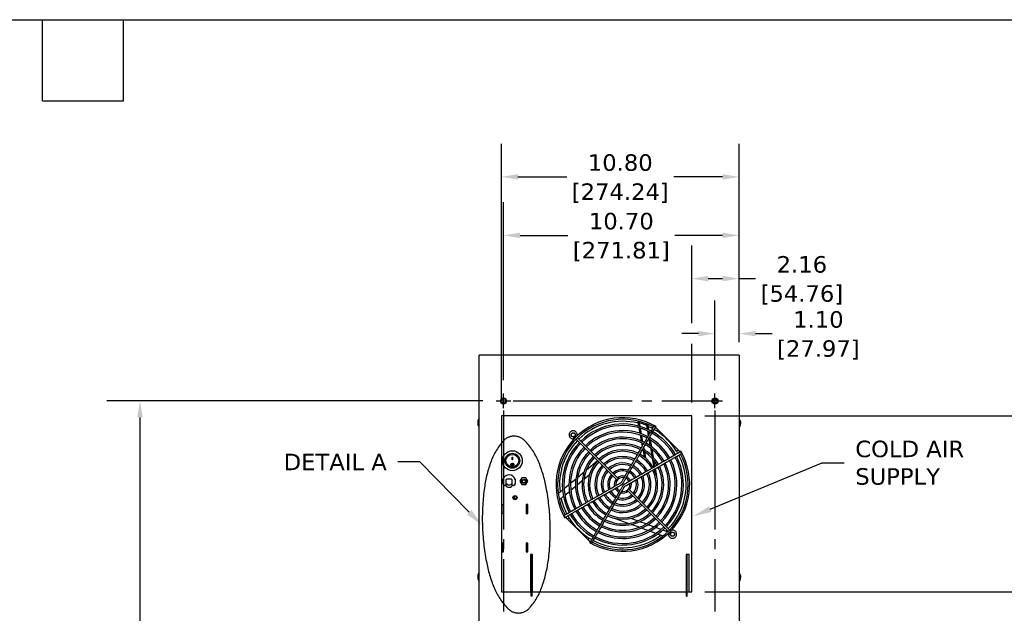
# Model space of a CAD drawing. Header units: inches. Extents: x -1 to 128, y 3 to 101.
# Tile 16 of 17: x 60 to 105, y 74 to 101. Entities that reach past the tile are written whole.
import ezdxf
from ezdxf import colors
from ezdxf.entities.mleader import LeaderData, LeaderLine
from ezdxf.math import Vec2, Vec3

# ---------------------------------------------------------------- set-up
doc = ezdxf.new("R2010")
doc.units = ezdxf.units.IN
doc.header["$LTSCALE"] = 12
doc.header["$MEASUREMENT"] = 0
doc.header["$PDSIZE"] = -1
for name, pattern in [('PHANTOM2', [1.25, 0.625, -0.125, 0.125, -0.125, 0.125, -0.125]), ('SLD-Center', [0.75, 0.6, -0.05, 0.05, -0.05]), ('SLD-Solid', [0])]:
    doc.linetypes.add(name, pattern=pattern)
doc.layers.add('CENTER', color=40, linetype='SLD-Center')
doc.layers.add('PHANTOM', color=130, linetype='PHANTOM2')
doc.layers.add('DIMENSIONS', color=140, linetype='SLD-Solid', lineweight=25)
doc.layers.add('TEXT', color=140, linetype='SLD-Solid', lineweight=25)
doc.styles.get("Standard").update_dxf_attribs({"font": 'verdana.ttf'})
doc.dimstyles.get("Standard").update_dxf_attribs({"dimtxt": 0.18, "dimasz": 0.18, "dimexe": 0.18, "dimexo": 0.0625, "dimgap": 0.09, "dimtad": 0, "dimtih": 1, "dimtoh": 1, "dimdec": 4, "dimzin": 0, "dimdsep": 46, "dimtxsty": 'Standard', "dimcen": 0.09, "dimadec": 0, "dimazin": 0, "dimtfac": 1, "dimtdec": 4, "dimtofl": 0, "dimtmove": 0, "dimatfit": 3, "dimfxl": 0, "dimtolj": 1, "dimtzin": 0, "dimarcsym": 0})

# ---------------------------------------------------------------- blocks, each defined once
blk = doc.blocks.new('*D139')
at = {"layer": 'Defpoints', "color": 0}
for p in [(65.746, 83.884), (81.915, 83.884), (81.154, 48.242)]:
    blk.add_point(p, dxfattribs=at)
at = {"layer": 'DIMENSIONS', "color": 0, "lineweight": -2}
for p, q in [((81.315, 83.884), (64.246, 83.884)), ((65.746, 83.134), (65.746, 67.444)), ((65.746, 48.992), (65.746, 64.682)), ((80.554, 48.242), (64.246, 48.242))]:
    blk.add_line(p, q, dxfattribs=at)
at = {"layer": 'DIMENSIONS', "color": 0}
for points in [[(65.621, 83.134), (65.871, 83.134), (65.746, 83.884)], [(65.621, 48.992), (65.871, 48.992), (65.746, 48.242)]]:
    blk.add_solid(points, dxfattribs=at)
at = {"layer": 'DIMENSIONS', "color": 0, "char_height": 0.75, "attachment_point": 5}
for s, insert in [('\\A1;35.64', (65.746, 66.704)), ('\\A1;[905.31]', (65.746, 65.323))]:
    blk.add_mtext(s, dxfattribs=dict(at, insert=insert))
blk = doc.blocks.new('*D149')
at = {"layer": 'Defpoints', "color": 0}
for p in [(90.798, 75.209), (118.232, 75.209), (92.954, 48.242)]:
    blk.add_point(p, dxfattribs=at)
at = {"layer": 'DIMENSIONS', "color": 0, "lineweight": -2}
for p, q in [((91.398, 75.209), (119.732, 75.209)), ((118.232, 74.459), (118.232, 63.107)), ((118.232, 48.992), (118.232, 60.345)), ((93.554, 48.242), (119.732, 48.242))]:
    blk.add_line(p, q, dxfattribs=at)
at = {"layer": 'DIMENSIONS', "color": 0}
for points in [[(118.107, 74.459), (118.357, 74.459), (118.232, 75.209)], [(118.107, 48.992), (118.357, 48.992), (118.232, 48.242)]]:
    blk.add_solid(points, dxfattribs=at)
at = {"layer": 'DIMENSIONS', "color": 0, "char_height": 0.75, "attachment_point": 5}
for s, insert in [('\\A1;26.97', (118.232, 62.366)), ('\\A1;[684.96]', (118.232, 60.985))]:
    blk.add_mtext(s, dxfattribs=dict(at, insert=insert))
blk = doc.blocks.new('*D148')
at = {"layer": 'Defpoints', "color": 0}
for p in [(90.798, 83.209), (122.374, 83.209), (92.954, 48.242)]:
    blk.add_point(p, dxfattribs=at)
at = {"layer": 'DIMENSIONS', "color": 0, "lineweight": -2}
for p, q in [((91.398, 83.209), (123.874, 83.209)), ((122.374, 82.459), (122.374, 67.107)), ((122.374, 48.992), (122.374, 64.345)), ((93.554, 48.242), (123.874, 48.242))]:
    blk.add_line(p, q, dxfattribs=at)
at = {"layer": 'DIMENSIONS', "color": 0}
for points in [[(122.249, 82.459), (122.499, 82.459), (122.374, 83.209)], [(122.249, 48.992), (122.499, 48.992), (122.374, 48.242)]]:
    blk.add_solid(points, dxfattribs=at)
at = {"layer": 'DIMENSIONS', "color": 0, "char_height": 0.75, "attachment_point": 5}
for s, insert in [('\\A1;34.97', (122.374, 66.366)), ('\\A1;[888.16]', (122.374, 64.985))]:
    blk.add_mtext(s, dxfattribs=dict(at, insert=insert))
blk = doc.blocks.new('*D147')
at = {"layer": 'Defpoints', "color": 0}
for p in [(92.954, 86.937), (92.954, 85.953), (91.853, 84.223)]:
    blk.add_point(p, dxfattribs=at)
at = {"layer": 'DIMENSIONS', "color": 0, "lineweight": -2}
for p, q in [((91.853, 84.823), (91.853, 88.437)), ((92.954, 86.553), (92.954, 88.437)), ((91.103, 86.937), (90.353, 86.937)), ((93.704, 86.937), (94.454, 86.937))]:
    blk.add_line(p, q, dxfattribs=at)
at = {"layer": 'DIMENSIONS', "color": 0}
for points in [[(91.103, 87.062), (91.103, 86.812), (91.853, 86.937)], [(93.704, 87.062), (93.704, 86.812), (92.954, 86.937)]]:
    blk.add_solid(points, dxfattribs=at)
at = {"layer": 'DIMENSIONS', "color": 0, "char_height": 0.75, "attachment_point": 5}
for s, insert in [('\\A1;1.10', (96.552, 87.577)), ('\\A1;[27.97]', (96.552, 86.196))]:
    blk.add_mtext(s, dxfattribs=dict(at, insert=insert))
blk = doc.blocks.new('*D146')
at = {"layer": 'Defpoints', "color": 0}
for p in [(92.954, 89.437), (92.954, 85.953), (90.798, 83.209)]:
    blk.add_point(p, dxfattribs=at)
at = {"layer": 'DIMENSIONS', "color": 0, "lineweight": -2}
for p, q in [((90.798, 87.408), (90.798, 90.937)), ((92.954, 86.553), (92.954, 90.937)), ((91.548, 89.437), (92.204, 89.437)), ((92.954, 89.437), (93.704, 89.437)), ((90.798, 83.809), (90.798, 86.472))]:
    blk.add_line(p, q, dxfattribs=at)
at = {"layer": 'DIMENSIONS', "color": 0}
for points in [[(91.548, 89.562), (91.548, 89.312), (90.798, 89.437)], [(92.204, 89.562), (92.204, 89.312), (92.954, 89.437)]]:
    blk.add_solid(points, dxfattribs=at)
at = {"layer": 'DIMENSIONS', "color": 0, "char_height": 0.75, "attachment_point": 5}
for s, insert in [('\\A1;2.16', (95.802, 90.077)), ('\\A1;[54.76]', (95.802, 88.696))]:
    blk.add_mtext(s, dxfattribs=dict(at, insert=insert))
blk = doc.blocks.new('*D145')
at = {"layer": 'Defpoints', "color": 0}
for p in [(82.253, 91.402), (92.954, 85.953), (82.253, 84.223)]:
    blk.add_point(p, dxfattribs=at)
at = {"layer": 'DIMENSIONS', "color": 0, "lineweight": -2}
for p, q in [((82.253, 84.823), (82.253, 92.902)), ((92.954, 86.553), (92.954, 92.902)), ((83.003, 91.402), (85.179, 91.402)), ((92.204, 91.402), (90.029, 91.402))]:
    blk.add_line(p, q, dxfattribs=at)
at = {"layer": 'DIMENSIONS', "color": 0}
for points in [[(83.003, 91.527), (83.003, 91.277), (82.253, 91.402)], [(92.204, 91.527), (92.204, 91.277), (92.954, 91.402)]]:
    blk.add_solid(points, dxfattribs=at)
at = {"layer": 'DIMENSIONS', "color": 0, "char_height": 0.75, "attachment_point": 5}
for s, insert in [('\\A1;10.70', (87.604, 92.042)), ('\\A1;[271.81]', (87.604, 90.661))]:
    blk.add_mtext(s, dxfattribs=dict(at, insert=insert))
blk = doc.blocks.new('*D144')
at = {"layer": 'Defpoints', "color": 0}
for p in [(82.157, 94.059), (92.954, 85.953), (82.157, 83.209)]:
    blk.add_point(p, dxfattribs=at)
at = {"layer": 'DIMENSIONS', "color": 0, "lineweight": -2}
for p, q in [((82.157, 83.809), (82.157, 95.559)), ((92.954, 86.553), (92.954, 95.559)), ((82.907, 94.059), (85.131, 94.059)), ((92.204, 94.059), (89.981, 94.059))]:
    blk.add_line(p, q, dxfattribs=at)
at = {"layer": 'DIMENSIONS', "color": 0}
for points in [[(82.907, 94.184), (82.907, 93.934), (82.157, 94.059)], [(92.204, 94.184), (92.204, 93.934), (92.954, 94.059)]]:
    blk.add_solid(points, dxfattribs=at)
at = {"layer": 'DIMENSIONS', "color": 0, "char_height": 0.75, "attachment_point": 5}
for s, insert in [('\\A1;10.80', (87.556, 94.701)), ('\\A1;[274.24]', (87.556, 93.318))]:
    blk.add_mtext(s, dxfattribs=dict(at, insert=insert))

msp = doc.modelspace()

# ---------------------------------------------------------------- linework, layer by layer
for p, q in [((92.95429, 85.95327), (81.15429, 85.95376)), ((81.15429, 48.24227), (81.15429, 85.95327)), ((92.95429, 85.95327), (92.95429, 48.24227)), ((82.16297, 83.84137), (82.16297, 83.92716)), ((82.15731, 83.20927), (82.15731, 75.20927)), ((90.79831, 83.20927), (82.15731, 83.20927)), ((90.79831, 75.20927), (90.79831, 83.20927)), ((81.08412, 82.94208), (81.08423, 82.94208)), ((88.34939, 82.9691), (88.38992, 82.73925)), ((88.40789, 82.95476), (88.44882, 82.72265)), ((88.7276, 82.85335), (88.77129, 82.60556)), ((88.78774, 82.8297), (88.83209, 82.5782)), ((89.16393, 82.71133), (89.08599, 82.75633)), ((89.15128, 82.65235), (89.18728, 82.71469)), ((88.40377, 82.66072), (88.44825, 82.40848)), ((88.46253, 82.32748), (88.50876, 82.06531)), ((88.46282, 82.64324), (88.50787, 82.38774)), ((88.52237, 82.30552), (88.56943, 82.03861)), ((88.78638, 82.51999), (88.82455, 82.30351)), ((88.84743, 82.49115), (88.86743, 82.37777)), ((89.1663, 82.67835), (90.26739, 81.57726)), ((89.24506, 82.59959), (89.1963, 82.52157)), ((85.42664, 82.24457), (85.43448, 82.15492)), ((85.54989, 82.14404), (87.41168, 80.28226)), ((87.47532, 80.3459), (85.61066, 82.21056)), ((88.52375, 81.98027), (88.55046, 81.82878)), ((88.58476, 81.95171), (88.59334, 81.90304)), ((88.85166, 82.14979), (88.90516, 81.84638)), ((88.89174, 82.23989), (88.89764, 82.20641)), ((88.91414, 82.11287), (88.96935, 81.79971)), ((88.58822, 81.61463), (88.63734, 81.33608)), ((88.61765, 81.76515), (88.63426, 81.67096)), ((88.65114, 81.57521), (88.70268, 81.28293)), ((88.92314, 81.74438), (88.98449, 81.39644)), ((88.98809, 81.69343), (89.05325, 81.32394)), ((90.11061, 81.60726), (90.18863, 81.65602)), ((90.30372, 81.59824), (90.24138, 81.56224)), ((90.34537, 81.49695), (90.30037, 81.57489)), ((82.6125, 80.99283), (82.6125, 80.99175)), ((82.643, 81.20312), (82.643, 81.3283)), ((82.643, 81.3283), (82.668, 81.3283)), ((82.668, 81.20625), (82.643, 81.20625)), ((82.668, 81.20312), (82.643, 81.20312)), ((82.668, 81.3283), (82.668, 81.20312)), ((82.6985, 80.99175), (82.6985, 80.99283)), ((86.02009, 80.75209), (86.52129, 81.17264)), ((89.00726, 81.26734), (89.07752, 80.86888)), ((89.07826, 81.18208), (89.12832, 80.8982)), ((85.62233, 80.41832), (85.90975, 80.65949)), ((85.90749, 80.33125), (86.16189, 80.54471)), ((89.14495, 80.80388), (89.20023, 80.49033)), ((82.23176, 80.13943), (82.23176, 80.32199)), ((82.2688, 80.05068), (82.2344, 80.12712)), ((82.36676, 80.03299), (82.29615, 80.03299)), ((82.36676, 80.29199), (82.36676, 80.06299)), ((82.36676, 80.06299), (82.36676, 80.03299)), ((82.37326, 80.12199), (82.40326, 80.12199)), ((82.37326, 80.01571), (82.37326, 80.12199)), ((82.61476, 80.32199), (82.39676, 80.32199)), ((82.40326, 80.12199), (82.41326, 80.12199)), ((82.41326, 80.12199), (82.41326, 80.11399)), ((82.45326, 80.07399), (82.55826, 80.07399)), ((82.59826, 80.12199), (82.60826, 80.12199)), ((82.59826, 80.11399), (82.59826, 80.12199)), ((82.60826, 80.12199), (82.63826, 80.12199)), ((82.63826, 80.12199), (82.63826, 80.01571)), ((82.64476, 80.06299), (82.64476, 80.29199)), ((82.64476, 80.03299), (82.64476, 80.06299)), ((82.71536, 80.03299), (82.64476, 80.03299)), ((82.77711, 80.12712), (82.74272, 80.05068)), ((82.77976, 80.32199), (82.77976, 80.13943)), ((83.09016, 80.38586), (83.00182, 80.23286)), ((83.00182, 80.23286), (83.09016, 80.07986)), ((83.26683, 80.38586), (83.09016, 80.38586)), ((83.09016, 80.07986), (83.26683, 80.07986)), ((83.35516, 80.23286), (83.26683, 80.38586)), ((83.26683, 80.07986), (83.35516, 80.23286)), ((85.00182, 79.89765), (85.22331, 80.0835)), ((85.29607, 80.14456), (85.53966, 80.34895)), ((85.59536, 80.06934), (85.82701, 80.26371)), ((87.47532, 80.3459), (87.41168, 80.28226)), ((84.75226, 79.68825), (84.9341, 79.84083)), ((85.039, 79.6025), (85.24307, 79.77373)), ((85.30904, 79.82909), (85.52459, 80.00996)), ((87.8713, 79.82264), (87.93493, 79.88628)), ((87.8713, 79.82264), (89.73288, 77.96106)), ((89.79589, 78.02532), (87.93493, 79.88628)), ((82.18887, 78.77077), (82.18887, 79.17077)), ((82.18887, 79.17077), (82.25887, 79.17077)), ((82.25887, 79.17077), (82.25887, 78.77077)), ((82.70926, 79.53424), (82.70926, 79.44651)), ((82.74229, 79.44869), (82.70926, 79.44869)), ((82.73097, 79.55564), (82.73097, 79.49569)), ((82.76421, 79.44869), (82.74229, 79.44869)), ((82.83992, 79.44869), (82.76421, 79.44869)), ((82.80297, 79.4179), (82.80297, 79.44869)), ((83.28887, 79.17077), (83.28887, 78.77077)), ((83.35887, 79.17077), (83.28887, 79.17077)), ((83.28887, 79.13669), (83.35887, 79.13669)), ((83.35887, 78.77077), (83.35887, 79.17077)), ((84.80466, 79.40587), (84.97581, 79.54947)), ((82.25887, 78.77077), (82.18887, 78.77077)), ((83.35887, 78.79869), (83.28887, 78.79869)), ((83.28887, 78.77077), (83.35887, 78.77077)), ((85.04624, 78.59364), (85.00124, 78.67158)), ((85.04289, 78.5703), (85.10524, 78.6063)), ((85.07922, 78.59127), (86.18031, 77.49018)), ((85.236, 78.56127), (85.15798, 78.51252)), ((87.92156, 78.31863), (87.26151, 78.55887)), ((88.34231, 78.43154), (88.03026, 78.54512)), ((88.40949, 78.14104), (88.05692, 78.26937)), ((88.72521, 78.29218), (88.44105, 78.3956)), ((89.07643, 78.16434), (88.81202, 78.26058)), ((88.80971, 77.99537), (88.5109, 78.10413)), ((89.17067, 77.864), (88.89897, 77.96289)), ((89.40768, 78.04377), (89.15736, 78.13489)), ((89.47679, 77.75258), (89.25373, 77.83376)), ((89.69514, 77.93915), (89.4852, 78.01556)), ((89.74396, 77.84544), (89.83361, 77.8376)), ((82.18887, 77.42077), (82.18887, 77.02077)), ((82.25887, 77.42077), (82.18887, 77.42077)), ((82.25887, 77.37126), (82.20937, 77.42077)), ((82.25887, 77.02077), (82.25887, 77.42077)), ((83.28887, 77.42077), (83.28887, 77.02077)), ((83.35887, 77.42077), (83.28887, 77.42077)), ((83.28887, 77.40302), (83.35887, 77.40535)), ((83.35887, 77.02077), (83.35887, 77.42077)), ((86.10155, 77.56894), (86.15031, 77.64696)), ((86.19533, 77.5162), (86.15933, 77.45385)), ((86.26062, 77.4122), (86.18268, 77.4572)), ((82.18887, 77.02077), (82.25887, 77.02077)), ((83.28887, 77.02077), (83.35887, 77.02077)), ((83.56949, 76.91085), (83.47549, 76.91085)), ((83.47549, 76.91085), (83.47549, 75.20927)), ((83.51597, 76.91085), (83.51597, 76.90086)), ((83.55349, 76.91085), (83.55349, 76.90086)), ((83.56949, 75.20927), (83.56949, 76.91085)), ((90.67681, 76.91065), (90.55181, 76.91065)), ((90.55181, 76.91065), (90.55181, 75.20927)), ((90.67681, 75.20927), (90.67681, 76.91065)), ((83.55349, 76.90086), (83.51597, 76.90086)), ((83.51597, 76.65086), (83.51597, 76.90086)), ((83.55349, 76.65086), (83.51597, 76.65086)), ((83.51597, 75.12119), (83.51597, 76.65086)), ((83.55349, 76.65086), (83.55349, 76.90086)), ((83.55349, 75.12119), (83.55349, 76.65086)), ((90.56181, 76.90021), (90.59933, 76.90021)), ((90.56181, 76.64594), (90.56181, 76.90021)), ((90.56181, 75.12107), (90.56181, 76.64594)), ((90.56181, 76.64594), (90.59933, 76.64594)), ((90.59933, 76.64594), (90.59933, 76.90021)), ((90.63033, 76.90021), (90.59933, 76.90021)), ((90.59933, 75.12107), (90.59933, 76.64594)), ((90.67681, 76.90021), (90.63033, 76.90021)), ((83.47549, 76.42583), (83.49331, 76.41554)), ((83.49331, 76.41554), (83.49331, 75.66499)), ((81.08412, 75.94208), (81.08423, 75.94208)), ((83.49331, 75.66499), (83.47549, 75.6547)), ((83.49331, 75.91484), (83.51597, 75.91484)), ((83.51597, 75.78984), (83.49331, 75.78984)), ((82.15731, 75.20927), (83.51597, 75.20927)), ((83.48479, 75.21415), (83.48479, 75.20927)), ((83.51597, 75.21415), (83.48479, 75.21415)), ((83.55349, 75.12119), (83.51597, 75.12119)), ((83.51597, 75.02119), (83.51597, 75.12119)), ((83.55349, 75.20927), (90.56181, 75.20927)), ((83.55349, 75.02119), (83.55349, 75.12119)), ((90.56181, 75.02107), (90.56181, 75.12107)), ((90.56181, 75.12107), (90.59933, 75.12107)), ((90.59933, 75.20927), (90.79831, 75.20927)), ((90.59933, 75.02107), (90.59933, 75.12107)), ((83.55349, 75.02119), (83.51597, 75.02119)), ((90.56181, 75.02107), (90.59933, 75.02107))]:
    msp.add_line(p, q)
for centre, radius in [((82.25331, 83.88427), 0.1385), ((82.25331, 83.88427), 0.1), ((91.85331, 83.88427), 0.1385), ((91.85331, 83.88427), 0.1), ((85.41836, 82.33921), 0.091), ((82.6555, 81.16586), 0.453), ((82.6555, 81.16586), 0.3385), ((82.6555, 81.16586), 0.29), ((82.65547, 80.99131), 0.06729), ((82.65548, 80.99157), 0.04312), ((83.17849, 80.23286), 0.095), ((83.17849, 80.23286), 0.06945), ((82.77387, 79.49038), 0.095), ((82.77387, 79.49038), 0.0781), ((89.92825, 77.82932), 0.091)]:
    msp.add_circle(centre, radius)
for centre, radius, start, end in [((81.16034, 82.89937), 0.07958, 173.371063, 183.771496), ((81.13421, 82.84549), 0.05225, 178.872036, 190.760183), ((81.38179, 82.88427), 0.30313, 138.634962, 169.008884), ((81.38179, 82.88427), 0.30313, 194.913727, 221.365038), ((87.67331, 80.08427), 3.035, 60.076609, 209.923534), ((87.67331, 80.08427), 2.963, 62.179819, 207.816897), ((87.67331, 80.08427), 2.87402, 76.048099, 134.103241), ((87.67331, 80.08427), 2.75, 62.352494, 134.062755), ((87.67331, 80.08427), 2.678, 62.410327, 134.034007), ((87.67331, 80.08427), 2.8979, 69.29419, 74.200113), ((87.67331, 80.08427), 2.87402, 62.248949, 66.787182), ((92.72418, 82.88427), 0.30313, 15.250844, 40.613082), ((92.72418, 82.88427), 0.30313, 319.386918, 348.695297), ((92.97176, 82.92304), 0.05225, 358.872036, 10.760183), ((92.94563, 82.86917), 0.07958, 353.371063, 3.771496), ((85.41836, 82.33921), 0.1015, 274.70396, 326.563776), ((87.67331, 80.08427), 2.45, 62.641461, 133.944597), ((87.67331, 80.08427), 2.378, 62.721185, 133.915141), ((87.67331, 80.08427), 2.678, 29.51566, 60.483322), ((87.67331, 80.08427), 2.75, 29.528681, 60.473236), ((87.67331, 80.08427), 2.87402, 58, 60.452916), ((87.67331, 80.08427), 2.963, 60.078391, 60.438447), ((87.67331, 80.08427), 2.97402, 58.651302, 60.078389), ((87.67331, 80.08427), 2.87402, 32, 58), ((87.67331, 80.08427), 2.87402, 135.89881, 186.787182), ((87.67331, 80.08427), 2.75, 135.93934, 207.649614), ((87.67331, 80.08427), 2.678, 135.9621, 207.584006), ((87.67331, 80.08427), 2.15, 63.009953, 133.796063), ((87.67331, 80.08427), 2.078, 63.112463, 133.760025), ((87.67331, 80.08427), 1.855, 63.486231, 133.610203), ((87.67331, 80.08427), 1.783, 63.628896, 133.548547), ((87.67331, 80.08427), 2.078, 29.373453, 60.627218), ((87.67331, 80.08427), 2.15, 29.39489, 60.601194), ((87.67331, 80.08427), 2.378, 29.454405, 60.544137), ((87.67331, 80.08427), 2.45, 29.468054, 60.529339), ((87.67331, 80.08427), 2.45, 136.051619, 207.365052), ((87.67331, 80.08427), 2.378, 136.085298, 207.278463), ((87.67331, 80.08427), 2.15, 136.202397, 206.98873), ((87.67331, 80.08427), 2.078, 136.24564, 206.886045), ((87.67331, 80.08427), 3.035, 240.076373, 29.923222), ((87.67331, 80.08427), 2.963, 242.178936, 27.817919), ((87.67331, 80.08427), 1.58, 64.087353, 133.36835), ((87.67331, 80.08427), 1.508, 64.294753, 133.280951), ((87.67331, 80.08427), 1.508, 29.141978, 60.866105), ((87.67331, 80.08427), 1.58, 29.175646, 60.819668), ((87.67331, 80.08427), 1.783, 29.27435, 60.724606), ((87.67331, 80.08427), 1.855, 29.298557, 60.696608), ((87.67331, 80.08427), 2.87402, 315.897237, 27.749717), ((87.67331, 80.08427), 2.87402, 29.549185, 32), ((87.67331, 80.08427), 2.97402, 29.919942, 31.348698), ((87.67331, 80.08427), 2.963, 29.563971, 29.919946), ((82.65546, 80.99264), 0.04332, 0.243367, 179.765376), ((87.67331, 80.08427), 1.855, 136.39638, 206.514863), ((87.67331, 80.08427), 1.783, 136.452505, 206.374135), ((87.67331, 80.08427), 1.58, 136.636421, 205.898711), ((87.67331, 80.08427), 1.508, 136.710229, 205.716648), ((87.67331, 80.08427), 1.275, 137.027336, 204.930496), ((87.67331, 80.08427), 1.275, 65.071596, 132.976755), ((87.67331, 80.08427), 1.203, 65.397067, 132.843256), ((87.67331, 80.08427), 0.98, 66.615916, 132.368139), ((87.67331, 80.08427), 0.908, 67.167083, 132.136287), ((87.67331, 80.08427), 0.98, 28.681232, 61.335587), ((87.67331, 80.08427), 1.203, 28.926349, 61.08288), ((87.67331, 80.08427), 1.275, 28.986475, 61.020706), ((87.67331, 80.08427), 2.078, 0, 26.888939), ((87.67331, 80.08427), 2.15, 0, 26.988659), ((87.67331, 80.08427), 2.378, 0, 27.278267), ((87.67331, 80.08427), 2.45, 0, 27.359821), ((87.67331, 80.08427), 2.678, 0, 27.588781), ((87.67331, 80.08427), 2.75, 0, 27.652285), ((82.50576, 80.23286), 0.28813, 18.019889, 161.980111), ((87.67331, 80.08427), 1.203, 137.144192, 204.622208), ((87.67331, 80.08427), 0.98, 137.641295, 203.400789), ((87.67331, 80.08427), 0.908, 137.855401, 202.852478), ((87.67331, 80.08427), 0.69, 138.772383, 200.531027), ((87.67331, 80.08427), 0.618, 139.220435, 199.429367), ((87.67331, 80.08427), 0.69, 69.446829, 131.246812), ((87.67331, 80.08427), 0.618, 70.51455, 130.789846), ((87.67331, 80.08427), 0.618, 27.909673, 62.125395), ((87.67331, 80.08427), 0.69, 28.097704, 61.90085), ((87.67331, 80.08427), 0.908, 28.565641, 61.43509), ((87.67331, 80.08427), 1.203, 0, 24.604177), ((87.67331, 80.08427), 1.275, 0, 24.915844), ((87.67331, 80.08427), 1.508, 0, 25.699872), ((87.67331, 80.08427), 1.58, 0, 25.956283), ((87.67331, 80.08427), 1.783, 0, 26.378013), ((87.67331, 80.08427), 1.855, 0, 26.50782), ((81.72313, 77.10784), 3.25415, 80.472629, 81.007813), ((82.26176, 80.13943), 0.03, 180, 204.227745), ((82.29615, 80.06299), 0.03, 204.227745, 270), ((82.50576, 80.23286), 0.25, 233.079267, 237.994545), ((82.39676, 80.29199), 0.03, 90, 180), ((82.50576, 80.19899), 0.20439, 227.150553, 229.588538), ((82.50576, 80.23286), 0.24, 234.608048, 236.489944), ((82.45326, 80.11399), 0.04, 180, 270), ((82.55826, 80.11399), 0.04, 270, 0), ((82.61476, 80.29199), 0.03, 0, 90), ((82.50576, 80.23286), 0.24, 303.288585, 305.391952), ((82.50576, 80.19899), 0.20439, 310.411462, 312.849447), ((82.50576, 80.23286), 0.25, 302.005455, 306.920733), ((82.71536, 80.06299), 0.03, 270, 335.772255), ((83.20021, 77.64863), 2.70623, 98.938007, 99.581551), ((82.74976, 80.13943), 0.03, 335.772255, 0), ((87.67331, 80.08427), 0.39, 141.628082, 192.967662), ((87.67331, 80.08427), 0.318, 81.089178, 188.968759), ((87.67331, 80.08427), 0.39, 76.981397, 128.321548), ((87.67331, 80.08427), 0.318, 260.888565, 0), ((87.67331, 80.08427), 0.03607, 104.706084, 165.293931), ((87.67332, 80.08425), 0.03607, 284.704321, 345.296303), ((87.67331, 80.08427), 0.318, 25.819489, 64.154782), ((87.67331, 80.08427), 0.39, 26.605033, 63.317448), ((87.67331, 80.08427), 0.39, 321.737948, 0), ((87.67331, 80.08427), 0.318, 0, 9.100554), ((87.67331, 80.08427), 0.39, 0, 13.208002), ((87.67331, 80.08427), 0.618, 319.195428, 0), ((87.67331, 80.08427), 0.69, 318.740242, 0), ((87.67331, 80.08427), 0.618, 0, 19.399888), ((87.67331, 80.08427), 0.69, 0, 20.58647), ((87.67331, 80.08427), 0.908, 317.839788, 0), ((87.67331, 80.08427), 0.98, 317.650769, 0), ((87.67331, 80.08427), 0.908, 0, 22.874018), ((87.67331, 80.08427), 1.203, 317.149117, 0), ((87.67331, 80.08427), 0.98, 0, 23.367831), ((87.67331, 80.08427), 1.275, 317.0318, 0), ((87.67331, 80.08427), 1.508, 316.71218, 0), ((87.67331, 80.08427), 1.58, 316.640467, 0), ((87.67331, 80.08427), 1.783, 316.453039, 0), ((87.67331, 80.08427), 1.855, 316.391009, 0), ((87.67331, 80.08427), 2.078, 316.239903, 0), ((87.67331, 80.08427), 2.15, 316.199357, 0), ((87.67331, 80.08427), 2.378, 316.085756, 0), ((87.67331, 80.08427), 2.45, 316.056244, 0), ((87.67331, 80.08427), 2.678, 315.965192, 0), ((87.67331, 80.08427), 2.75, 315.94085, 0), ((82.40326, 80.01571), 0.03, 180, 240.784536), ((82.50576, 80.19899), 0.24, 240.784536, 299.215464), ((82.60826, 80.01571), 0.03, 299.215464, 0), ((87.67331, 80.08427), 0.98, 208.672883, 241.333121), ((87.67331, 80.08427), 0.908, 208.556838, 241.42245), ((87.67331, 80.08427), 0.69, 208.125525, 241.888), ((87.67331, 80.08427), 0.618, 207.880704, 242.102568), ((87.67331, 80.08427), 0.39, 206.653619, 243.395268), ((87.67331, 80.08427), 0.318, 205.932114, 244.12264), ((87.67331, 80.08427), 0.618, 250.576467, 310.823077), ((87.67331, 80.08427), 0.39, 256.804029, 308.26268), ((87.67331, 80.08427), 2.87402, 192.563575, 207.751725), ((87.67331, 80.08427), 1.855, 209.298217, 240.70222), ((87.67331, 80.08427), 1.783, 209.275005, 240.724554), ((87.67331, 80.08427), 1.58, 209.182307, 240.824548), ((87.67331, 80.08427), 1.508, 209.140382, 240.857424), ((87.67331, 80.08427), 1.275, 208.983477, 241.024261), ((87.67331, 80.08427), 1.203, 208.916687, 241.075651), ((87.67331, 80.08427), 1.275, 245.078227, 312.978658), ((87.67331, 80.08427), 1.203, 245.384272, 312.85566), ((87.67331, 80.08427), 0.98, 246.632868, 312.3626), ((87.67331, 80.08427), 0.908, 247.169546, 312.145824), ((87.67331, 80.08427), 0.69, 249.427249, 311.244244), ((87.67331, 80.08427), 2.75, 209.526663, 240.470134), ((87.67331, 80.08427), 2.678, 209.514293, 240.486464), ((87.67331, 80.08427), 2.45, 209.471462, 240.531139), ((87.67331, 80.08427), 2.378, 209.455304, 240.543738), ((87.67331, 80.08427), 2.15, 209.39743, 240.600958), ((87.67331, 80.08427), 2.078, 209.378177, 240.621769), ((87.67331, 80.08427), 1.855, 243.491861, 313.608386), ((87.67331, 80.08427), 1.783, 243.631154, 313.550187), ((87.67331, 80.08427), 1.58, 244.093211, 313.367471), ((87.67331, 80.08427), 1.508, 244.299744, 313.288478), ((87.67331, 80.08427), 2.97402, 209.919933, 211.348698), ((87.67331, 80.08427), 2.963, 209.559745, 209.922259), ((87.67331, 80.08427), 2.87402, 209.547473, 212), ((87.67331, 80.08427), 2.87402, 212, 238), ((87.67331, 80.08427), 2.45, 242.638008, 313.94581), ((87.67331, 80.08427), 2.378, 242.720664, 313.915546), ((87.67331, 80.08427), 2.15, 243.007081, 313.795716), ((87.67331, 80.08427), 2.078, 243.111695, 313.755117), ((87.67331, 80.08427), 2.75, 242.351308, 314.062712), ((87.67331, 80.08427), 2.678, 242.415359, 314.037857), ((87.67331, 80.08427), 2.87402, 312.563575, 314.101827), ((89.92825, 77.82932), 0.1015, 123.882358, 174.999826), ((87.67331, 80.08427), 2.97402, 238.651302, 240.078798), ((87.67331, 80.08427), 2.87402, 238, 240.452907), ((87.67331, 80.08427), 2.963, 240.079668, 240.435571), ((87.67331, 80.08427), 2.87402, 242.248939, 306.787182), ((81.38179, 75.88427), 0.30313, 138.634962, 169.008884), ((92.72418, 75.88427), 0.30313, 15.250844, 40.613082), ((81.16034, 75.89937), 0.07958, 173.371063, 183.771496), ((81.13421, 75.84549), 0.05225, 178.872036, 190.760183), ((81.38179, 75.88427), 0.30313, 194.913727, 221.365038), ((92.72418, 75.88427), 0.30313, 319.386918, 348.695297), ((92.97176, 75.92304), 0.05225, 358.872036, 10.760183), ((92.94563, 75.86917), 0.07958, 353.371063, 3.771496)]:
    msp.add_arc(centre, radius, start, end)
for centre, major_axis, ratio, start_param, end_param in [((91.85281, 83.94725), (-0.0545, 0), 0.98480775, 0, 3.62288248), ((91.85281, 83.94725), (-0.0545, 0), 0.98480775, 5.81814882, 6.28318531), ((91.85281, 83.94074), (-0.0545, 0), 0.98480775, 5.59828041, 6.22245318), ((91.85281, 83.94074), (-0.0545, 0), 0.98480775, 3.20232478, 3.84475222), ((81.37876, 82.92021), (-0.29792, -0.0251), 0.69239833, 0.0047632, 0.11276823), ((81.37756, 82.87214), (-0.2823, 0.09846), 0.96647436, 0.11246242, 0.22046745), ((81.38059, 82.8362), (-0.29888, 0.00745), 0.27407603, 6.14007647, 6.24808151), ((81.37756, 82.87214), (-0.2823, 0.09846), 0.96647436, 0.47217606, 0.58018109), ((81.38299, 82.93234), (-0.29888, 0.00745), 0.27407603, 6.14007647, 6.24808151), ((92.72841, 82.89639), (0.2823, -0.09846), 0.96647436, 0.47217606, 0.58018109), ((92.72298, 82.8362), (0.29888, -0.00745), 0.27407603, 6.14007647, 6.24808151), ((92.72841, 82.89639), (0.2823, -0.09846), 0.96647436, 0.11246242, 0.22046745), ((92.72538, 82.93234), (0.29888, -0.00745), 0.27407603, 6.14007647, 6.24808151), ((92.72721, 82.84832), (0.29792, 0.0251), 0.69239833, 0.0047632, 0.11276823), ((82.74229, 79.49569), (0, -0.047), 0.70710678, 4.82340349, 6.28318531), ((82.76421, 79.49569), (0, -0.047), 0.70710678, 4.71238898, 6.28318531), ((81.37876, 75.92021), (-0.29792, -0.0251), 0.69239833, 0.0047632, 0.11276823), ((81.37756, 75.87214), (-0.2823, 0.09846), 0.96647436, 0.11246242, 0.22046745), ((81.38059, 75.8362), (-0.29888, 0.00745), 0.27407603, 6.14007647, 6.24808151), ((81.37756, 75.87214), (-0.2823, 0.09846), 0.96647436, 0.47217606, 0.58018109), ((81.38299, 75.93234), (-0.29888, 0.00745), 0.27407603, 6.14007647, 6.24808151), ((92.72841, 75.89639), (0.2823, -0.09846), 0.96647436, 0.47217606, 0.58018109), ((92.72298, 75.8362), (0.29888, -0.00745), 0.27407603, 6.14007647, 6.24808151), ((92.72841, 75.89639), (0.2823, -0.09846), 0.96647436, 0.11246242, 0.22046745), ((92.72538, 75.93234), (0.29888, -0.00745), 0.27407603, 6.14007647, 6.24808151), ((92.72721, 75.84832), (0.29792, 0.0251), 0.69239833, 0.0047632, 0.11276823)]:
    msp.add_ellipse(centre, major_axis=major_axis, ratio=ratio, start_param=start_param, end_param=end_param)
for points, knots in [([(81.08469, 82.87206), (81.08479, 82.87164), (81.08498, 82.87081), (81.08524, 82.86931), (81.0855, 82.86739), (81.08572, 82.86506), (81.08585, 82.86242), (81.08584, 82.85996), (81.08569, 82.85785), (81.08543, 82.85615), (81.08518, 82.85555), (81.08506, 82.85526)], [0, 0, 0, 0, 0.08293859, 0.16580516, 0.25082827, 0.37694684, 0.49994817, 0.62294666, 0.74929999, 0.87586719, 1, 1, 1, 1]), ([(81.08746, 82.9514), (81.08754, 82.95153), (81.0877, 82.95179), (81.08789, 82.95179), (81.08803, 82.95147), (81.0881, 82.95063), (81.08801, 82.94906), (81.08777, 82.94698), (81.08739, 82.94453), (81.08692, 82.94191), (81.08655, 82.9402), (81.08637, 82.93936)], [0, 0, 0, 0, 0.08294164, 0.1658086, 0.2508294, 0.37694499, 0.49994915, 0.62294997, 0.74930265, 0.87586715, 1, 1, 1, 1]), ([(89.08599, 82.75633), (89.04328, 82.68235), (88.97754, 82.5685), (88.87886, 82.39759), (88.80165, 82.26384), (88.73823, 82.15399), (88.68221, 82.05697), (88.62691, 81.96119), (88.48553, 81.7163), (88.2695, 81.3423), (87.98259, 80.8447), (87.77392, 80.485), (87.65356, 80.27448), (87.61625, 80.21131), (87.60112, 80.18247), (87.57555, 80.15561), (87.53495, 80.13531), (87.48736, 80.1067), (87.41191, 80.06356), (87.27613, 79.98487), (87.09088, 79.87807), (86.88595, 79.75971), (86.72134, 79.66469), (86.58742, 79.58737), (86.47208, 79.52077), (86.34165, 79.44547), (86.18498, 79.35502), (86.00091, 79.24874), (85.78939, 79.12662), (85.55247, 78.98984), (85.28154, 78.83342), (85.10893, 78.73376), (85.00124, 78.67158)], [0, 0, 0, 0, 0.03896456, 0.07137133, 0.09722031, 0.11679461, 0.13495241, 0.15344897, 0.1722843, 0.27683682, 0.37015938, 0.46046838, 0.485527, 0.49178859, 0.49731128, 0.50179358, 0.51012483, 0.51983788, 0.52972318, 0.55370578, 0.59859781, 0.63700373, 0.67245291, 0.69396177, 0.71459419, 0.73927888, 0.76953251, 0.80535506, 0.84595858, 0.8919339, 0.94328104, 1, 1, 1, 1]), ([(88.41782, 82.89847), (88.41791, 82.89808), (88.4181, 82.89728), (88.41873, 82.89602), (88.41962, 82.89471), (88.42078, 82.89334), (88.42286, 82.89127), (88.42641, 82.88843), (88.43203, 82.88491), (88.43861, 82.88147), (88.44602, 82.87821), (88.45397, 82.87519), (88.45957, 82.87351), (88.46234, 82.87268)], [0, 0, 0, 0, 0.0493113, 0.09868857, 0.14845341, 0.19891941, 0.25038674, 0.37453393, 0.50057877, 0.62567974, 0.75046076, 0.87649119, 1, 1, 1, 1]), ([(88.69792, 82.79499), (88.69922, 82.7945), (88.7018, 82.79355), (88.70565, 82.79226), (88.70942, 82.79111), (88.71437, 82.78976), (88.72038, 82.78845), (88.72691, 82.78765), (88.7323, 82.78774), (88.73605, 82.78883), (88.73821, 82.79074), (88.73817, 82.7926), (88.73815, 82.79354)], [0, 0, 0, 0, 0.06438111, 0.12716103, 0.18882516, 0.24988506, 0.37475576, 0.49918124, 0.62427982, 0.74894183, 0.87225905, 1, 1, 1, 1]), ([(93.01852, 82.81713), (93.01843, 82.81701), (93.01827, 82.81675), (93.01808, 82.81674), (93.01794, 82.81706), (93.01787, 82.8179), (93.01796, 82.81947), (93.0182, 82.82155), (93.01858, 82.824), (93.01905, 82.82662), (93.01942, 82.82833), (93.0196, 82.82917)], [0, 0, 0, 0, 0.08294164, 0.1658086, 0.2508294, 0.37694499, 0.49994915, 0.62294997, 0.74930265, 0.87586715, 1, 1, 1, 1]), ([(93.02128, 82.89647), (93.02118, 82.89689), (93.02099, 82.89772), (93.02073, 82.89923), (93.02047, 82.90114), (93.02025, 82.90348), (93.02012, 82.90611), (93.02014, 82.90858), (93.02029, 82.91068), (93.02054, 82.91238), (93.02079, 82.91298), (93.02091, 82.91328)], [0, 0, 0, 0, 0.08293859, 0.16580516, 0.25082827, 0.37694684, 0.49994817, 0.62294666, 0.74929999, 0.87586719, 1, 1, 1, 1]), ([(85.59724, 82.2916), (85.5992, 82.29892), (85.60326, 82.32024), (85.60437, 82.36143), (85.59142, 82.41239), (85.56192, 82.46009), (85.52118, 82.49606), (85.47275, 82.51867), (85.4201, 82.52673), (85.36733, 82.51966), (85.31868, 82.49804), (85.27851, 82.46401), (85.25022, 82.42154), (85.2346, 82.37448), (85.23203, 82.33115), (85.23841, 82.29159), (85.25191, 82.25482), (85.27715, 82.21637), (85.31635, 82.18159), (85.37169, 82.15599), (85.41061, 82.15495), (85.43448, 82.15492)], [0.074509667, 0.074509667, 0.074509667, 0.074509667, 0.09703568, 0.139006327, 0.196091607, 0.2508087, 0.303475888, 0.355609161, 0.40772527, 0.459828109, 0.511929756, 0.564017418, 0.614391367, 0.661865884, 0.709947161, 0.741987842, 0.780566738, 0.825673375, 0.877292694, 0.935407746, 1, 1, 1, 1]), ([(85.42664, 82.24457), (85.4138, 82.24464), (85.39318, 82.2453), (85.36465, 82.25917), (85.34543, 82.2768), (85.33067, 82.29935), (85.32213, 82.32766), (85.32394, 82.36124), (85.33724, 82.39242), (85.36073, 82.41725), (85.3914, 82.4324), (85.42543, 82.43597), (85.4585, 82.42751), (85.4864, 82.40828), (85.50528, 82.38174), (85.51352, 82.35341), (85.51401, 82.32477), (85.50327, 82.29703), (85.49544, 82.26447), (85.49705, 82.23311), (85.50239, 82.21339), (85.50511, 82.20603)], [0, 0, 0, 0, 0.054074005, 0.101136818, 0.141161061, 0.174122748, 0.224924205, 0.275351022, 0.326969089, 0.378724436, 0.430479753, 0.482234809, 0.533962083, 0.585374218, 0.636135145, 0.681663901, 0.720371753, 0.766367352, 0.818213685, 0.874438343, 0.910622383, 0.910622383, 0.910622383, 0.910622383]), ([(87.66116, 80.12164), (87.67022, 80.13162), (87.69125, 80.15457), (87.71581, 80.20512), (87.74863, 80.2594), (87.78103, 80.31623), (87.84879, 80.43327), (87.94524, 80.60057), (88.06748, 80.81222), (88.16555, 80.9821), (88.24448, 81.1188), (88.31105, 81.23411), (88.38619, 81.36425), (88.47648, 81.52064), (88.58293, 81.70502), (88.70556, 81.91741), (88.84316, 82.15575), (89.00075, 82.4287), (89.10122, 82.60271), (89.16393, 82.71133)], [0, 0, 0, 0, 0.01228092, 0.03318122, 0.05453016, 0.07632774, 0.09857397, 0.19007063, 0.269731, 0.34342981, 0.38656962, 0.42785736, 0.47681334, 0.53711146, 0.6087517, 0.69015277, 0.78249451, 0.88577692, 1, 1, 1, 1]), ([(86.26062, 77.4122), (86.31671, 77.50934), (86.40615, 77.66426), (86.54579, 77.90612), (86.66634, 78.11491), (86.77167, 78.29737), (86.86062, 78.45143), (86.93714, 78.58397), (87.00695, 78.70488), (87.07614, 78.82471), (87.17784, 79.00087), (87.31351, 79.23587), (87.48432, 79.53164), (87.60729, 79.74486), (87.68073, 79.87182), (87.70249, 79.90985), (87.72416, 79.9462), (87.74122, 79.97946), (87.76731, 80.01088), (87.80965, 80.03208), (87.9343, 80.10648), (88.1495, 80.22846), (88.45028, 80.40302), (88.76206, 80.58277), (89.03245, 80.73894), (89.25767, 80.86896), (89.43248, 80.96989), (89.57656, 81.05308), (89.70134, 81.12512), (89.82186, 81.1947), (89.97023, 81.28036), (90.15128, 81.38489), (90.26969, 81.45325), (90.34537, 81.49695)], [0, 0, 0, 0, 0.05116377, 0.09700425, 0.13752144, 0.17271534, 0.20258595, 0.22680967, 0.24949766, 0.27264054, 0.29623831, 0.35155955, 0.40879541, 0.46761128, 0.47505701, 0.48239188, 0.48959368, 0.49628875, 0.50112847, 0.50977965, 0.51963416, 0.5742382, 0.63363293, 0.69423037, 0.75478397, 0.79030874, 0.82471882, 0.85606691, 0.87377904, 0.89702841, 0.92581503, 0.96013889, 1, 1, 1, 1]), ([(90.30037, 81.57489), (90.20241, 81.51833), (90.04626, 81.42818), (89.80262, 81.28751), (89.59257, 81.16624), (89.40936, 81.06046), (89.25493, 80.97131), (89.12196, 80.89454), (89.00046, 80.82439), (88.8799, 80.75478), (88.70329, 80.65282), (88.4689, 80.5175), (88.17583, 80.34824), (87.96557, 80.227), (87.84118, 80.15503), (87.80401, 80.13378), (87.76789, 80.11215), (87.73342, 80.09484), (87.71688, 80.08033), (87.70913, 80.07359)], [0, 0, 0, 0, 0.10300262, 0.19518748, 0.27655459, 0.34710394, 0.40683553, 0.45521567, 0.50088593, 0.54736715, 0.59465933, 0.70514353, 0.81844901, 0.93368307, 0.94818131, 0.96245909, 0.97648759, 0.99065032, 1, 1, 1, 1]), ([(82.7225, 80.99283), (82.7225, 80.97506), (82.71537, 80.95739), (82.69087, 80.93193), (82.67343, 80.92425), (82.63814, 80.9241), (82.62065, 80.93158), (82.59581, 80.95701), (82.58863, 80.97468), (82.5885, 80.99249), (82.5885, 80.99265), (82.5885, 80.99281)], [0, 0, 0, 0, 0.125, 0.125, 0.25, 0.25, 0.375, 0.375, 0.5, 0.5, 0.501116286, 0.501116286, 0.501116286, 0.501116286]), ([(85.04624, 78.59364), (85.11221, 78.63173), (85.21495, 78.69105), (85.37125, 78.78129), (85.49763, 78.85425), (85.60115, 78.91402), (85.69008, 78.96537), (85.77386, 79.01374), (85.8588, 79.06278), (86.098, 79.20088), (86.41734, 79.3852), (86.81451, 79.61467), (87.13143, 79.79714), (87.3803, 79.94226), (87.53599, 80.03005), (87.5993, 80.06858), (87.62693, 80.08087), (87.63659, 80.09265), (87.63772, 80.09402)], [0, 0, 0, 0, 0.06936931, 0.12852964, 0.177481, 0.21622338, 0.24814692, 0.28037155, 0.31312356, 0.3464021, 0.55705657, 0.68244613, 0.80597724, 0.92312527, 0.97177621, 0.98392685, 0.99837826, 1, 1, 1, 1]), ([(87.68379, 80.04875), (87.67149, 80.03133), (87.65078, 80.00202), (87.58995, 79.89194), (87.49168, 79.72561), (87.35559, 79.4884), (87.21293, 79.24173), (87.06696, 78.98879), (86.93383, 78.75824), (86.81473, 78.55193), (86.71276, 78.37533), (86.62893, 78.23012), (86.55659, 78.10484), (86.48692, 77.98415), (86.40086, 77.83509), (86.29562, 77.65282), (86.22674, 77.53351), (86.18268, 77.4572)], [0, 0, 0, 0, 0.01941278, 0.03867962, 0.12388851, 0.21461001, 0.31194699, 0.4095049, 0.50707658, 0.57862915, 0.64811316, 0.71134332, 0.74656926, 0.79304789, 0.85077923, 0.91976327, 1, 1, 1, 1]), ([(84.75226, 79.68825), (84.75175, 79.68777), (84.7507, 79.68681), (84.74921, 79.68486), (84.74775, 79.68248), (84.74634, 79.67962), (84.745, 79.67627), (84.74413, 79.67362), (84.74369, 79.67213), (84.74365, 79.67199)], [0, 0, 0, 0, 0.037707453, 0.076968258, 0.117823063, 0.160307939, 0.204454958, 0.250292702, 0.255007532, 0.255007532, 0.255007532, 0.255007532]), ([(89.70064, 77.92768), (89.70078, 77.92872), (89.70094, 77.93121), (89.70031, 77.93457), (89.69846, 77.93752), (89.69626, 77.9386), (89.69514, 77.93915)], [0.696889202, 0.696889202, 0.696889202, 0.696889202, 0.74904261, 0.829462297, 0.912981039, 1, 1, 1, 1]), ([(89.74396, 77.84544), (89.74372, 77.82495), (89.74406, 77.79177), (89.76226, 77.74322), (89.78765, 77.70673), (89.82289, 77.67456), (89.86769, 77.65159), (89.92133, 77.64207), (89.97338, 77.64734), (90.02263, 77.66726), (90.06456, 77.70051), (90.09542, 77.7443), (90.11263, 77.79502), (90.11481, 77.84853), (90.10182, 77.90032), (90.07495, 77.94604), (90.03384, 77.98492), (89.98357, 78.00894), (89.9293, 78.01632), (89.89565, 78.01285), (89.87914, 78.00792)], [0, 0, 0, 0, 0.055462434, 0.105167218, 0.149101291, 0.187254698, 0.246103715, 0.296213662, 0.347484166, 0.399765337, 0.452186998, 0.504608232, 0.557029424, 0.609450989, 0.661841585, 0.713783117, 0.765144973, 0.828251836, 0.875855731, 0.926966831, 0.926966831, 0.926966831, 0.926966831]), ([(89.79582, 77.91583), (89.79863, 77.91481), (89.81078, 77.91085), (89.83164, 77.90722), (89.87126, 77.90754), (89.9081, 77.92657), (89.95094, 77.92335), (89.98107, 77.91064), (90.00589, 77.88747), (90.02126, 77.85693), (90.02506, 77.82286), (90.01676, 77.78958), (89.99757, 77.76152), (89.97082, 77.74242), (89.93882, 77.73295), (89.90768, 77.73487), (89.87907, 77.74641), (89.85474, 77.76606), (89.83965, 77.79131), (89.83319, 77.81691), (89.83337, 77.82978), (89.83361, 77.8376)], [0.090478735, 0.090478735, 0.090478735, 0.090478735, 0.104192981, 0.148862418, 0.188583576, 0.285649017, 0.332325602, 0.383042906, 0.434501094, 0.486310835, 0.538163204, 0.590037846, 0.641912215, 0.692379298, 0.739278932, 0.794018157, 0.833327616, 0.88072347, 0.936169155, 0.967067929, 1, 1, 1, 1]), ([(89.47679, 77.75258), (89.47746, 77.75237), (89.47881, 77.75195), (89.48125, 77.75163), (89.48404, 77.75155), (89.48722, 77.75177), (89.4903, 77.75221), (89.49234, 77.75261), (89.49314, 77.75278)], [0, 0, 0, 0, 0.037707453, 0.076968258, 0.117823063, 0.160307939, 0.204454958, 0.232002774, 0.232002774, 0.232002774, 0.232002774]), ([(81.08469, 75.87206), (81.08479, 75.87164), (81.08498, 75.87081), (81.08524, 75.86931), (81.0855, 75.86739), (81.08572, 75.86506), (81.08585, 75.86242), (81.08584, 75.85996), (81.08569, 75.85785), (81.08543, 75.85615), (81.08518, 75.85555), (81.08506, 75.85526)], [0, 0, 0, 0, 0.08293859, 0.16580516, 0.25082827, 0.37694684, 0.49994817, 0.62294666, 0.74929999, 0.87586719, 1, 1, 1, 1]), ([(81.08746, 75.9514), (81.08754, 75.95153), (81.0877, 75.95179), (81.08789, 75.95179), (81.08803, 75.95147), (81.0881, 75.95063), (81.08801, 75.94906), (81.08777, 75.94698), (81.08739, 75.94453), (81.08692, 75.94191), (81.08655, 75.9402), (81.08637, 75.93936)], [0, 0, 0, 0, 0.08294164, 0.1658086, 0.2508294, 0.37694499, 0.49994915, 0.62294997, 0.74930265, 0.87586715, 1, 1, 1, 1]), ([(93.01852, 75.81713), (93.01843, 75.81701), (93.01827, 75.81675), (93.01808, 75.81674), (93.01794, 75.81706), (93.01787, 75.8179), (93.01796, 75.81947), (93.0182, 75.82155), (93.01858, 75.824), (93.01905, 75.82662), (93.01942, 75.82833), (93.0196, 75.82917)], [0, 0, 0, 0, 0.08294164, 0.1658086, 0.2508294, 0.37694499, 0.49994915, 0.62294997, 0.74930265, 0.87586715, 1, 1, 1, 1]), ([(93.02128, 75.89647), (93.02118, 75.89689), (93.02099, 75.89772), (93.02073, 75.89923), (93.02047, 75.90114), (93.02025, 75.90348), (93.02012, 75.90611), (93.02014, 75.90858), (93.02029, 75.91068), (93.02054, 75.91238), (93.02079, 75.91298), (93.02091, 75.91328)], [0, 0, 0, 0, 0.08293859, 0.16580516, 0.25082827, 0.37694684, 0.49994817, 0.62294666, 0.74929999, 0.87586719, 1, 1, 1, 1])]:
    msp.add_open_spline(points, degree=3, knots=knots)
at = {"layer": 'CENTER', "ltscale": 0.125}
for p, q in [((82.25331, 83.54577), (82.25331, 84.22277)), ((91.85331, 83.54577), (91.85331, 84.22277)), ((81.91481, 83.88427), (82.59181, 83.88427)), ((91.51481, 83.88427), (92.19181, 83.88427))]:
    msp.add_line(p, q, dxfattribs=at)
at = {"layer": 'CENTER'}
msp.add_line((82.25331, 84.0726), (82.25331, 84.0726), dxfattribs=at)
at = {"layer": 'CENTER', "ltscale": 0.75}
for p, q in [((82.69181, 83.88427), (91.81481, 83.88427)), ((82.25331, 83.44577), (82.25331, 74.32277)), ((91.85331, 83.44577), (91.85331, 74.32277))]:
    msp.add_line(p, q, dxfattribs=at)
at = {"layer": 'PHANTOM', "ltscale": 0.25}
msp.add_lwpolyline([(82.71535, 82.28039, 0.20909113), (82.23188, 82.05165, 0.09541647), (81.66257, 81.07186, 0.0521596), (81.37691, 79.86218, 0.03935697), (81.29633, 78.2188, 0.03935697), (81.47427, 76.5831, 0.0521596), (81.83118, 75.39249, 0.09541647), (82.45761, 74.44821, 0.20909113), (82.9538, 74.24855, 0.20909113), (83.43727, 74.47729, 0.09541647), (84.00658, 75.45708, 0.0521596), (84.29223, 76.66676, 0.03935697), (84.37281, 78.31014, 0.03935697), (84.19488, 79.94584, 0.0521596), (83.83796, 81.13645, 0.09541647), (83.21153, 82.08073, 0.20909113)], format="xyb", close=True, dxfattribs=at)
at = {"layer": 'TEXT'}
for p, q in [((-1.23908, 101.19662), (127.54934, 101.19662)), ((61.3153, 97.51695), (61.3153, 101.19662)), ((64.99497, 97.51695), (64.99497, 101.19662)), ((61.3153, 97.51695), (64.99497, 97.51695))]:
    msp.add_line(p, q, dxfattribs=at)

# ---------------------------------------------------------------- dimensions: what is measured, and where the dimension line sits
at = {"layer": 'DIMENSIONS'}
for base, p1, p2, picture, middle in [((82.15731, 94.0588), (92.95429, 85.95327), (82.15731, 83.20927), '*D144', (87.5558, 94.0588)), ((82.25331, 91.40186), (92.95429, 85.95327), (82.25331, 84.22277), '*D145', (87.6038, 91.40186)), ((92.95429, 89.43687), (90.79831, 83.20927), (92.95429, 85.95327), '*D146', (95.80159, 89.43687)), ((92.95429, 86.93685), (91.85331, 84.22277), (92.95429, 85.95327), '*D147', (96.55159, 86.93685))]:
    dim = msp.add_linear_dim(base=base, p1=p1, p2=p2, dimstyle='Standard', override={"dimtxt": 0.75, "dimasz": 0.75, "dimexe": 1.5, "dimexo": 0.6, "dimgap": 0.25, "dimdec": 2, "dimzin": 1, "dimpost": '\\X', "dimtdec": 2, "dimtzin": 1}, dxfattribs=at)
    dim.commit()
    dim.dimension.update_dxf_attribs({"geometry": picture, "text_midpoint": middle})
for base, p1, p2, picture, middle in [((65.74623, 83.88427), (81.15429, 48.24227), (81.91481, 83.88427), '*D139', (65.74623, 66.06327)), ((122.37447, 83.20927), (92.95429, 48.24227), (90.79831, 83.20927), '*D148', (122.37447, 65.72577)), ((118.2315, 75.20927), (92.95429, 48.24227), (90.79831, 75.20927), '*D149', (118.2315, 61.72577))]:
    dim = msp.add_linear_dim(base=base, p1=p1, p2=p2, angle=90, dimstyle='Standard', override={"dimtxt": 0.75, "dimasz": 0.75, "dimexe": 1.5, "dimexo": 0.6, "dimgap": 0.25, "dimdec": 2, "dimzin": 1, "dimpost": '\\X', "dimtdec": 2, "dimtzin": 1}, dxfattribs=at)
    dim.commit()
    dim.dimension.update_dxf_attribs({"geometry": picture, "text_midpoint": middle})

# ---------------------------------------------------------------- leaders
ml = msp.add_multileader_mtext('Standard', dxfattribs=at)
ml.set_content('COLD AIR\\PSUPPLY', color=256)
ml.set_leader_properties(color=256, linetype='ByLayer', lineweight=-1)
ml.build(insert=Vec2(0, 0))
ml.multileader.update_dxf_attribs({"text_left_attachment_type": 2, "dogleg_length": 1, "arrow_head_size": 0.85})
ctx = ml.context
ctx.base_point, ctx.char_height, ctx.arrow_head_size, ctx.landing_gap_size, ctx.plane_origin = Vec3(97.72789, 81.07718), 0.75, 0.85, 0.5, Vec3(84.81656, 81.10908)
ctx.left_attachment = 2
notes = []
notes.append((ctx, [(1, (1, 1, 0), (96.72789, 81.07718), (1, 0), 1, [(0, [(90.85696, 78.64014)], 0, [])])]))
ctx.mtext.insert, ctx.mtext.flow_direction = Vec3(98.22789, 82.07718), 5
ml = msp.add_multileader_mtext('Standard', dxfattribs=at)
ml.set_content('DETAIL A', color=256)
ml.set_leader_properties(color=256, linetype='ByLayer', lineweight=-1)
ml.build(insert=Vec2(0, 0))
ml.multileader.update_dxf_attribs({"text_left_attachment_type": 2, "dogleg_length": 1, "arrow_head_size": 0.85})
ctx = ml.context
ctx.base_point, ctx.char_height, ctx.arrow_head_size, ctx.landing_gap_size, ctx.plane_origin = Vec3(71.70395, 81.10881), 0.75, 0.85, 0.5, Vec3(81.52248, 80.591)
ctx.left_attachment, ctx.text_align_type = 2, 2
notes.append((ctx, [(0, (1, 1, 0), (78.45429, 81.10881), (-1, 0), 1, [(0, [(81.29633, 78.2188)], 0, [])])]))
ctx.mtext.insert, ctx.mtext.alignment, ctx.mtext.flow_direction = Vec3(76.95429, 81.48381), 3, 5
ml = msp.add_multileader_mtext('Standard', dxfattribs=at)
ml.set_content('EASY HANG\\PTABS', color=256)
ml.set_leader_properties(color=256, linetype='ByLayer', lineweight=-1)
ml.build(insert=Vec2(0, 0))
ml.multileader.update_dxf_attribs({"text_left_attachment_type": 2, "text_right_attachment_type": 2, "dogleg_length": 1, "arrow_head_size": 0.85})
ctx = ml.context
ctx.base_point, ctx.char_height, ctx.arrow_head_size, ctx.landing_gap_size, ctx.plane_origin = Vec3(58.36081, 72.45931), 0.75, 0.85, 0.5, Vec3(56.64674, 75.21311)
ctx.left_attachment, ctx.right_attachment = 2, 2
notes.append((ctx, [(0, (1, 1, 0), (57.36081, 72.45931), (1, 0), 1, [(0, [(56.55164, 75.04951)], 0, [])])]))
ctx.mtext.insert, ctx.mtext.flow_direction = Vec3(58.86081, 73.45931), 5
for ctx, leaders in notes:
    for number, flags, end, landing, length, lines in leaders:
        leader = LeaderData()
        leader.index, (leader.has_last_leader_line, leader.has_dogleg_vector, leader.attachment_direction) = number, flags
        leader.last_leader_point, leader.dogleg_vector, leader.dogleg_length = Vec3(end), Vec3(landing), length
        for number, points, colour, breaks in lines:
            line = LeaderLine()
            line.index, line.vertices, line.color, line.breaks = number, Vec3.list(points), colors.encode_raw_color(colour), breaks
            leader.lines.append(line)
        ctx.leaders.append(leader)

doc.saveas('drawing.dxf')
